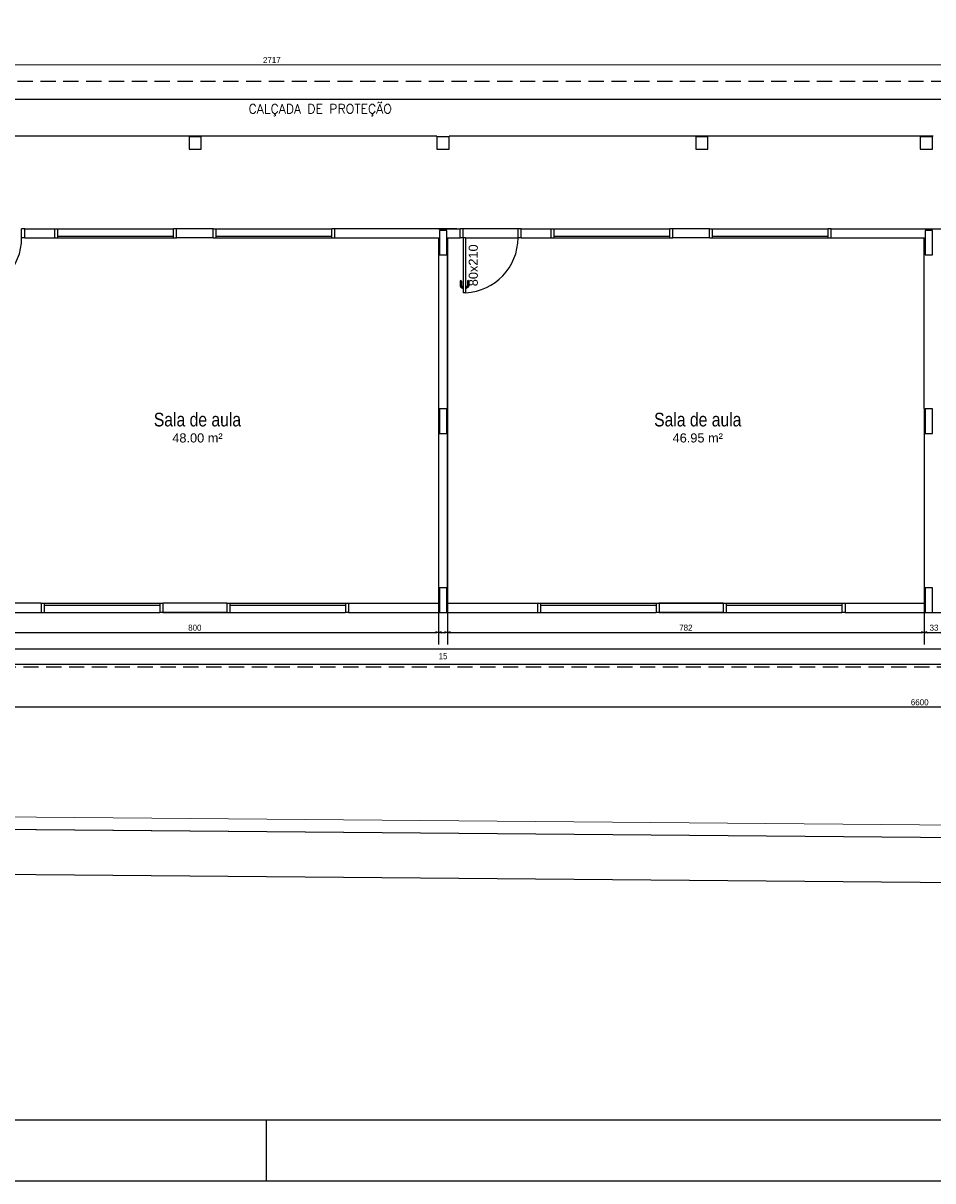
# Model space of a CAD drawing. Header units: millimetres. Extents: x -109 to 627, y -178 to 173.
# Tile 12 of 178: x 4 to 19, y 0 to 19. Entities that reach past the tile are written whole.
import ezdxf

# ---------------------------------------------------------------- set-up
doc = ezdxf.new("R2010")
doc.units = ezdxf.units.MM
doc.linetypes.add('HIDDEN', pattern=[0.375, 0.25, -0.125])
for name, color, linetype in [('A-JANEL', 3, 'Continuous'), ('A-PAREDE', 5, 'Continuous'), ('A-PILAR', 6, 'Continuous'), ('A-PISOS-NIVEL', 1, 'Continuous'), ('A-PORTA', 3, 'Continuous'), ('A-PROJCOBERTURA', 7, 'HIDDEN'), ('A-SOLEIRA', 1, 'Continuous'), ('A-TEXTO', 3, 'Continuous')]:
    doc.layers.add(name, color=color, linetype=linetype)
for name, color, linetype, lineweight in [('ARQ -SIMBOLO_PORTA', 2, 'Continuous', 9), ('ARQ -TEXTO_AMBIENTE', 2, 'Continuous', 5), ('MURO', 2, 'Continuous', 0)]:
    doc.layers.add(name, color=color, linetype=linetype, lineweight=lineweight)
doc.styles.add('Arial Narrow', font='ARIALN.TTF', dxfattribs={"height": 0.225})
doc.styles.add('Arial_2', font='arial.ttf', dxfattribs={"height": 0.15})
doc.styles.add('GULIM', font='Gulim.ttf')
doc.styles.add('R60', font='SIMPLEX.SHX', dxfattribs={"height": 0.16})
doc.dimstyles.new('GULIM-100', dxfattribs={"dimtxt": 0.1, "dimasz": 0.05, "dimexe": 0.2, "dimexo": 0, "dimgap": 0.025, "dimtad": 1, "dimdec": 0, "dimlfac": 100, "dimzin": 12, "dimdsep": 46, "dimtxsty": 'GULIM', "dimblk": 'OPEN30', "dimcen": 0, "dimclrd": 152, "dimclre": 152, "dimclrt": 152, "dimaunit": 1, "dimadec": 0, "dimazin": 0, "dimtfac": 1.875, "dimtdec": 0, "dimtmove": 2, "dimatfit": 3, "dimldrblk": 'OPEN30', "dimfxl": 0, "dimtolj": 1, "dimtzin": 12, "dimlwd": -1, "dimarcsym": 0})

# ---------------------------------------------------------------- blocks, each defined once
blk = doc.blocks.new('P-PM901')
at = {"layer": 'A-PORTA', "color": 2}
for p, q in [((-0.11, 0.97), (-0.095, 0.97)), ((-0.095, 0.935), (-0.095, 0.985)), ((-0.095, 0.985), (-0.09, 0.985)), ((-0.09, 0.15), (-0.09, 1.05)), ((-0.09, 1.05), (-0.05, 1.05)), ((-0.05, 0.15), (-0.05, 1.05)), ((-0.045, 0.985), (-0.05, 0.985)), ((-0.045, 0.935), (-0.045, 0.985)), ((-0.03, 0.97), (-0.045, 0.97)), ((-0.14, 0.86), (-0.14, 0.94)), ((-0.12, 0.86), (-0.12, 0.94)), ((-0.11, 0.95), (-0.095, 0.95)), ((-0.095, 0.935), (-0.09, 0.935)), ((-0.045, 0.935), (-0.05, 0.935)), ((-0.03, 0.95), (-0.045, 0.95)), ((-0.02, 0.86), (-0.02, 0.94)), ((0, 0.86), (0, 0.94)), ((-1, 0.15), (-1, 0)), ((-1, 0.15), (-0.95, 0.15)), ((-0.95, 0.15), (-0.95, 0)), ((-0.09, 0.15), (-0.05, 0.15)), ((-0.05, 0.15), (-0.05, 0)), ((-0.05, 0.15), (0, 0.15)), ((-0.05, 0), (0, 0)), ((0, 0.15), (0, 0)), ((-1, 0), (-0.95, 0))]:
    blk.add_line(p, q, dxfattribs=at)
for centre, radius, start, end in [((-0.05, 0.151), 0.9, 92.866, 180.0717), ((-0.11, 0.94), 0.03, 90, 180), ((-0.03, 0.94), 0.03, 0, 90), ((-0.13, 0.86), 0.01, 180, 0), ((-0.11, 0.94), 0.01, 90, 180), ((-0.03, 0.94), 0.01, 0, 90), ((-0.01, 0.86), 0.01, 180, 360)]:
    blk.add_arc(centre, radius, start, end, dxfattribs=at)
blk = doc.blocks.new('_Open30')
at = {"color": 0, "linetype": 'ByBlock', "lineweight": -2}
for p, q in [((-1, 0.27), (0, 0)), ((0, 0), (-1, -0.27)), ((0, 0), (-1, 0))]:
    blk.add_line(p, q, dxfattribs=at)
blk = doc.blocks.new('*D838')
at = {"color": 152, "lineweight": -2, "transparency": 16777216}
for p, q in [((2.729, 9.488), (2.729, 8.809)), ((10.729, 9.488), (10.729, 8.809))]:
    blk.add_line(p, q, dxfattribs=at)
at = {"color": 152, "transparency": 16777216}
blk.add_line((2.779, 9.009), (10.679, 9.009), dxfattribs=at)
at = {"layer": 'Defpoints', "color": 0, "transparency": 16777216}
for p in [(2.729, 9.488), (10.729, 9.488), (10.729, 9.009)]:
    blk.add_point(p, dxfattribs=at)
at = {"color": 152, "transparency": 16777216, "xscale": 0.05, "yscale": 0.05, "zscale": 0.05, "rotation": 180}
blk.add_blockref('_Open30', (2.729, 9.009), dxfattribs=at)
at = {"color": 152, "transparency": 16777216, "xscale": 0.05, "yscale": 0.05, "zscale": 0.05}
blk.add_blockref('_Open30', (10.729, 9.009), dxfattribs=at)
at = {"color": 152, "transparency": 16777216, "insert": (6.729, 9.085), "char_height": 0.1, "attachment_point": 5, "style": 'GULIM'}
blk.add_mtext('\\A1;800', dxfattribs=at)
blk = doc.blocks.new('*D839')
at = {"color": 152, "lineweight": -2, "transparency": 16777216}
for p, q in [((10.729, 9.488), (10.729, 8.809)), ((10.879, 9.488), (10.879, 8.809))]:
    blk.add_line(p, q, dxfattribs=at)
at = {"color": 152, "transparency": 16777216}
blk.add_line((10.779, 9.009), (10.829, 9.009), dxfattribs=at)
at = {"layer": 'Defpoints', "color": 0, "transparency": 16777216}
for p in [(10.729, 9.488), (10.879, 9.488), (10.879, 9.009)]:
    blk.add_point(p, dxfattribs=at)
at = {"color": 152, "transparency": 16777216, "xscale": 0.05, "yscale": 0.05, "zscale": 0.05, "rotation": 180}
blk.add_blockref('_Open30', (10.729, 9.009), dxfattribs=at)
at = {"color": 152, "transparency": 16777216, "xscale": 0.05, "yscale": 0.05, "zscale": 0.05}
blk.add_blockref('_Open30', (10.879, 9.009), dxfattribs=at)
at = {"color": 152, "transparency": 16777216, "insert": (10.804, 8.617), "char_height": 0.1, "attachment_point": 5, "style": 'GULIM'}
blk.add_mtext('\\A1;15', dxfattribs=at)
blk = doc.blocks.new('*D840')
at = {"color": 152, "lineweight": -2, "transparency": 16777216}
for p, q in [((10.879, 9.488), (10.879, 8.809)), ((18.704, 9.488), (18.704, 8.809))]:
    blk.add_line(p, q, dxfattribs=at)
at = {"color": 152, "transparency": 16777216}
blk.add_line((10.929, 9.009), (18.654, 9.009), dxfattribs=at)
at = {"layer": 'Defpoints', "color": 0, "transparency": 16777216}
for p in [(10.879, 9.488), (18.704, 9.488), (18.704, 9.009)]:
    blk.add_point(p, dxfattribs=at)
at = {"color": 152, "transparency": 16777216, "xscale": 0.05, "yscale": 0.05, "zscale": 0.05, "rotation": 180}
blk.add_blockref('_Open30', (10.879, 9.009), dxfattribs=at)
at = {"color": 152, "transparency": 16777216, "xscale": 0.05, "yscale": 0.05, "zscale": 0.05}
blk.add_blockref('_Open30', (18.704, 9.009), dxfattribs=at)
at = {"color": 152, "transparency": 16777216, "insert": (14.791, 9.085), "char_height": 0.1, "attachment_point": 5, "style": 'GULIM'}
blk.add_mtext('\\A1;782', dxfattribs=at)
blk = doc.blocks.new('*D841')
at = {"color": 152, "lineweight": -2, "transparency": 16777216}
for p, q in [((18.704, 9.488), (18.704, 8.809)), ((19.029, 9.488), (19.029, 8.809))]:
    blk.add_line(p, q, dxfattribs=at)
at = {"color": 152, "transparency": 16777216}
blk.add_line((18.754, 9.009), (18.979, 9.009), dxfattribs=at)
at = {"layer": 'Defpoints', "color": 0, "transparency": 16777216}
for p in [(18.704, 9.488), (19.029, 9.488), (19.029, 9.009)]:
    blk.add_point(p, dxfattribs=at)
at = {"color": 152, "transparency": 16777216, "xscale": 0.05, "yscale": 0.05, "zscale": 0.05, "rotation": 180}
blk.add_blockref('_Open30', (18.704, 9.009), dxfattribs=at)
at = {"color": 152, "transparency": 16777216, "xscale": 0.05, "yscale": 0.05, "zscale": 0.05}
blk.add_blockref('_Open30', (19.029, 9.009), dxfattribs=at)
at = {"color": 152, "transparency": 16777216, "insert": (18.866, 9.085), "char_height": 0.1, "attachment_point": 5, "style": 'GULIM'}
blk.add_mtext('\\A1;33', dxfattribs=at)
blk = doc.blocks.new('*D852')
at = {"color": 152, "lineweight": -2, "transparency": 16777216}
for p, q in [((-5.569, 9.338), (-5.569, 8.284)), ((51.629, 9.338), (51.629, 8.284))]:
    blk.add_line(p, q, dxfattribs=at)
at = {"color": 152, "transparency": 16777216}
blk.add_line((-5.519, 8.484), (51.579, 8.484), dxfattribs=at)
at = {"layer": 'Defpoints', "color": 0, "transparency": 16777216}
for p in [(-5.569, 9.338), (51.629, 9.338), (51.629, 8.484)]:
    blk.add_point(p, dxfattribs=at)
at = {"color": 152, "transparency": 16777216, "xscale": 0.05, "yscale": 0.05, "zscale": 0.05, "rotation": 180}
blk.add_blockref('_Open30', (-5.569, 8.484), dxfattribs=at)
at = {"color": 152, "transparency": 16777216, "xscale": 0.05, "yscale": 0.05, "zscale": 0.05}
blk.add_blockref('_Open30', (51.629, 8.484), dxfattribs=at)
at = {"color": 152, "transparency": 16777216, "insert": (23.03, 8.56), "char_height": 0.1, "attachment_point": 5, "style": 'GULIM'}
blk.add_mtext('\\A1;5720', dxfattribs=at)
blk = doc.blocks.new('*D853')
at = {"color": 152, "lineweight": -2, "transparency": 16777216}
for p, q in [((-14.367, 9.338), (-14.367, 7.584)), ((51.629, 9.338), (51.629, 7.584))]:
    blk.add_line(p, q, dxfattribs=at)
at = {"color": 152, "transparency": 16777216}
blk.add_line((-14.317, 7.784), (51.579, 7.784), dxfattribs=at)
at = {"layer": 'Defpoints', "color": 0, "transparency": 16777216}
for p in [(-14.367, 9.338), (51.629, 9.338), (51.629, 7.784)]:
    blk.add_point(p, dxfattribs=at)
at = {"color": 152, "transparency": 16777216, "xscale": 0.05, "yscale": 0.05, "zscale": 0.05, "rotation": 180}
blk.add_blockref('_Open30', (-14.367, 7.784), dxfattribs=at)
at = {"color": 152, "transparency": 16777216, "xscale": 0.05, "yscale": 0.05, "zscale": 0.05}
blk.add_blockref('_Open30', (51.629, 7.784), dxfattribs=at)
at = {"color": 152, "transparency": 16777216, "insert": (18.631, 7.86), "char_height": 0.1, "attachment_point": 5, "style": 'GULIM'}
blk.add_mtext('\\A1;6600', dxfattribs=at)
blk = doc.blocks.new('*D912')
at = {"color": 152, "lineweight": -2, "transparency": 16777216}
for p, q in [((-5.593, 18.177), (-5.593, 18.527)), ((21.579, 18.187), (21.579, 18.537))]:
    blk.add_line(p, q, dxfattribs=at)
at = {"color": 152, "transparency": 16777216}
blk.add_line((-5.543, 18.327), (21.529, 18.337), dxfattribs=at)
at = {"layer": 'Defpoints', "color": 0, "transparency": 16777216}
for p in [(21.579, 18.337), (-5.593, 17.163), (21.579, 17.173)]:
    blk.add_point(p, dxfattribs=at)
at = {"color": 152, "transparency": 16777216, "xscale": 0.05, "yscale": 0.05, "zscale": 0.05}
for p, rotation in [((-5.593, 18.327), 180.0210863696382), ((21.579, 18.337), 0.02108636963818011)]:
    blk.add_blockref('_Open30', p, dxfattribs=dict(at, rotation=rotation))
at = {"color": 152, "transparency": 16777216, "insert": (7.993, 18.409), "char_height": 0.1, "attachment_point": 5, "rotation": 0.0211, "style": 'GULIM', "bg_fill": 3, "box_fill_scale": 1.1, "bg_fill_color": 256, "bg_fill_true_color": 13158600, "bg_fill_transparency": 0}
blk.add_mtext('\\A1;2717', dxfattribs=at)
blk = doc.blocks.new('*D983')
at = {"color": 152, "lineweight": -2, "transparency": 16777216}
for p, q in [((-16.208, 5.964), (-16.217, 5.014)), ((83.49, 5.08), (83.482, 4.13))]:
    blk.add_line(p, q, dxfattribs=at)
at = {"color": 152, "transparency": 16777216}
blk.add_line((-16.165, 5.213), (83.433, 4.33), dxfattribs=at)
at = {"layer": 'Defpoints', "color": 0, "transparency": 16777216}
for p in [(-16.208, 5.964), (83.49, 5.08), (83.483, 4.33)]:
    blk.add_point(p, dxfattribs=at)
at = {"color": 152, "transparency": 16777216, "xscale": 0.05, "yscale": 0.05, "zscale": 0.05}
for p, rotation in [((-16.215, 5.214), 179.4919130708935), ((83.483, 4.33), 359.4919130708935)]:
    blk.add_blockref('_Open30', p, dxfattribs=dict(at, rotation=rotation))
at = {"color": 152, "transparency": 16777216, "insert": (33.635, 4.848), "char_height": 0.1, "attachment_point": 5, "rotation": 359.4919, "style": 'GULIM'}
blk.add_mtext('\\A1;10000', dxfattribs=at)

msp = doc.modelspace()

# ---------------------------------------------------------------- linework, layer by layer
at = {"linetype": 'Continuous'}
msp.add_line((-16.21151, 5.951), (83.48997, 5.0798), dxfattribs=at)
at = {"color": 1}
msp.add_line((7.9, 1), (7.9, 0), dxfattribs=at)
at = {"color": 2}
msp.add_lwpolyline([(-31.6, 0), (118.9, 0), (118.9, 89.1), (-31.6, 89.1)], close=True, dxfattribs=at)
at = {"color": 6}
msp.add_lwpolyline([(-29.1, 1), (117.9, 1), (117.9, 88.1), (-29.1, 88.1)], close=True, dxfattribs=at)
at = {"layer": 'A-JANEL', "color": 2}
for p, q in [((4.42928, 15.63775), (4.47928, 15.63775)), ((4.47928, 15.63775), (6.37928, 15.63775)), ((4.47928, 15.48775), (4.47928, 15.63775)), ((6.37928, 15.48775), (6.37928, 15.63775)), ((6.42928, 15.63775), (6.37928, 15.63775)), ((7.02928, 15.63775), (7.07928, 15.63775)), ((7.07928, 15.63775), (8.97928, 15.63775)), ((7.07928, 15.48775), (7.07928, 15.63775)), ((8.97928, 15.48775), (8.97928, 15.63775)), ((9.02928, 15.63775), (8.97928, 15.63775)), ((12.57928, 15.63775), (12.62928, 15.63775)), ((12.62928, 15.63775), (14.52928, 15.63775)), ((12.62928, 15.48775), (12.62928, 15.63775)), ((14.52928, 15.48775), (14.52928, 15.63775)), ((14.57928, 15.63775), (14.52928, 15.63775)), ((15.17928, 15.63775), (15.22928, 15.63775)), ((15.22928, 15.63775), (17.12928, 15.63775)), ((15.22928, 15.48775), (15.22928, 15.63775)), ((17.12928, 15.48775), (17.12928, 15.63775)), ((17.17928, 15.63775), (17.12928, 15.63775)), ((4.42928, 15.48775), (6.42928, 15.48775)), ((4.47928, 15.51775), (6.37928, 15.51775)), ((7.02928, 15.48775), (9.02928, 15.48775)), ((7.07928, 15.51775), (8.97928, 15.51775)), ((12.57928, 15.48775), (14.57928, 15.48775)), ((12.62928, 15.51775), (14.52928, 15.51775)), ((15.17928, 15.48775), (17.17928, 15.48775)), ((15.22928, 15.51775), (17.12928, 15.51775)), ((4.20428, 9.48775), (6.20428, 9.48775)), ((4.20428, 9.33775), (4.25428, 9.33775)), ((4.25428, 9.48775), (4.25428, 9.33775)), ((4.25428, 9.45775), (6.15428, 9.45775)), ((4.25428, 9.33775), (6.15428, 9.33775)), ((6.15428, 9.48775), (6.15428, 9.33775)), ((6.20428, 9.33775), (6.15428, 9.33775)), ((7.25428, 9.48775), (9.25428, 9.48775)), ((7.25428, 9.33775), (7.30428, 9.33775)), ((7.30428, 9.48775), (7.30428, 9.33775)), ((7.30428, 9.45775), (9.20428, 9.45775)), ((7.30428, 9.33775), (9.20428, 9.33775)), ((9.20428, 9.48775), (9.20428, 9.33775)), ((9.25428, 9.33775), (9.20428, 9.33775)), ((12.35428, 9.48775), (14.35428, 9.48775)), ((12.35428, 9.33775), (12.40428, 9.33775)), ((12.40428, 9.48775), (12.40428, 9.33775)), ((12.40428, 9.45775), (14.30428, 9.45775)), ((12.40428, 9.33775), (14.30428, 9.33775)), ((14.30428, 9.48775), (14.30428, 9.33775)), ((14.35428, 9.33775), (14.30428, 9.33775)), ((15.40428, 9.48775), (17.40428, 9.48775)), ((15.40428, 9.33775), (15.45428, 9.33775)), ((15.45428, 9.48775), (15.45428, 9.33775)), ((15.45428, 9.45775), (17.35428, 9.45775)), ((15.45428, 9.33775), (17.35428, 9.33775)), ((17.35428, 9.48775), (17.35428, 9.33775)), ((17.40428, 9.33775), (17.35428, 9.33775))]:
    msp.add_line(p, q, dxfattribs=at)
at = {"layer": 'A-PAREDE', "color": 4}
for p, q in [((3.93517, 15.48775), (3.93517, 15.63775)), ((3.93517, 15.63775), (4.42928, 15.63775)), ((4.42928, 15.48775), (4.42928, 15.63775)), ((7.02928, 15.63775), (6.42928, 15.63775)), ((6.42928, 15.48775), (6.42928, 15.63775)), ((7.02928, 15.48775), (7.02928, 15.63775)), ((10.87928, 15.63775), (9.02928, 15.63775)), ((9.02928, 15.48775), (9.02928, 15.63775)), ((10.72928, 15.63775), (11.08517, 15.63775)), ((11.02928, 15.63775), (10.72928, 15.63775)), ((11.08517, 15.48775), (11.08517, 15.63775)), ((12.08517, 15.63775), (12.57928, 15.63775)), ((12.08517, 15.48775), (12.08517, 15.63775)), ((12.57928, 15.48775), (12.57928, 15.63775)), ((14.57928, 15.48775), (14.57928, 15.63775)), ((15.17928, 15.63775), (14.57928, 15.63775)), ((15.17928, 15.48775), (15.17928, 15.63775)), ((17.17928, 15.63775), (19.02928, 15.63775)), ((17.17928, 15.48775), (17.17928, 15.63775)), ((3.93517, 15.48775), (4.42928, 15.48775)), ((7.02928, 15.48775), (6.42928, 15.48775)), ((9.02928, 15.48775), (10.72928, 15.48775)), ((10.72928, 15.48775), (10.72928, 9.48775)), ((10.87928, 9.48775), (10.87928, 15.48775)), ((10.87928, 15.48775), (11.08517, 15.48775)), ((12.08517, 15.48775), (12.57928, 15.48775)), ((15.17928, 15.48775), (14.57928, 15.48775)), ((17.17928, 15.48775), (18.70361, 15.48775)), ((18.70361, 12.68775), (18.70361, 15.48775)), ((1.10428, 9.33775), (4.20428, 9.33775)), ((4.20428, 9.48775), (2.72928, 9.48775)), ((4.20428, 9.48775), (4.20428, 9.33775)), ((6.20428, 9.48775), (6.20428, 9.33775)), ((7.25428, 9.48775), (6.20428, 9.48775)), ((7.25428, 9.33775), (6.20428, 9.33775)), ((7.25428, 9.48775), (7.25428, 9.33775)), ((9.25428, 9.48775), (10.72928, 9.48775)), ((9.25428, 9.48775), (9.25428, 9.33775)), ((12.35428, 9.48775), (12.35428, 9.33775)), ((14.35428, 9.48775), (14.35428, 9.33775)), ((15.40428, 9.48775), (14.35428, 9.48775)), ((15.40428, 9.33775), (14.35428, 9.33775)), ((15.40428, 9.48775), (15.40428, 9.33775)), ((17.40428, 9.48775), (18.70361, 9.48775)), ((17.40428, 9.48775), (17.40428, 9.33775)), ((17.40428, 9.33775), (19.02928, 9.33775)), ((18.71928, 9.33775), (18.83928, 9.33775))]:
    msp.add_line(p, q, dxfattribs=at)
for points in [[(7.02928, 15.63775), (6.42928, 15.63775)], [(15.17928, 15.63775), (14.57928, 15.63775)], [(7.02928, 15.48775), (6.42928, 15.48775)], [(10.87928, 15.48775), (10.87928, 15.48775), (10.87928, 9.48775), (12.35428, 9.48775)], [(15.17928, 15.48775), (14.57928, 15.48775)], [(6.20428, 9.33775), (7.25428, 9.33775)], [(9.25428, 9.33775), (10.87928, 9.33775)], [(10.72928, 9.33775), (12.35428, 9.33775)], [(14.35428, 9.48775), (15.40428, 9.48775)], [(14.35428, 9.33775), (15.40428, 9.33775)]]:
    msp.add_lwpolyline(points, dxfattribs=at)
at = {"layer": 'A-PILAR', "color": 4, "linetype": 'Continuous'}
for p, q in [((6.63428, 17.14775), (6.63428, 16.94775)), ((6.83428, 17.14775), (6.63428, 17.14775)), ((6.83428, 16.94775), (6.83428, 17.14775)), ((10.70428, 17.14775), (10.70428, 16.94775)), ((10.90428, 17.14775), (10.70428, 17.14775)), ((10.90428, 16.94775), (10.90428, 17.14775)), ((14.95428, 17.14775), (14.95428, 16.94775)), ((15.15428, 17.14775), (14.95428, 17.14775)), ((15.15428, 16.94775), (15.15428, 17.14775)), ((18.63928, 17.14775), (18.63928, 16.94775)), ((18.83928, 17.14775), (18.63928, 17.14775)), ((18.83928, 16.94775), (18.83928, 17.14775)), ((6.63428, 16.94775), (6.83428, 16.94775)), ((10.70428, 16.94775), (10.90428, 16.94775)), ((14.95428, 16.94775), (15.15428, 16.94775)), ((18.63928, 16.94775), (18.83928, 16.94775))]:
    msp.add_line(p, q, dxfattribs=at)
at = {"layer": 'A-PILAR', "color": 252, "linetype": 'Continuous'}
for p, q in [((10.74428, 15.60775), (10.74428, 15.20775)), ((10.86428, 15.60775), (10.74428, 15.60775)), ((10.86428, 15.20775), (10.86428, 15.60775)), ((10.74428, 15.20775), (10.86428, 15.20775))]:
    msp.add_line(p, q, dxfattribs=at)
at = {"layer": 'A-PILAR', "color": 251, "linetype": 'Continuous', "true_color": 0x636466}
for p, q in [((10.74428, 12.67775), (10.74428, 12.27775)), ((10.86428, 12.67775), (10.74428, 12.67775)), ((10.86428, 12.27775), (10.86428, 12.67775)), ((10.74428, 12.27775), (10.86428, 12.27775)), ((10.74428, 9.73775), (10.74428, 9.33775)), ((10.86428, 9.73775), (10.74428, 9.73775)), ((10.86428, 9.33775), (10.86428, 9.73775)), ((10.74428, 9.33775), (10.86428, 9.33775))]:
    msp.add_line(p, q, dxfattribs=at)
at = {"layer": 'A-PISOS-NIVEL', "color": 252}
for p, q in [((20.97928, 17.76275), (-5.55572, 17.76275)), ((18.71928, 15.60775), (18.71928, 15.20775)), ((18.83928, 15.60775), (18.71928, 15.60775)), ((18.83928, 15.20775), (18.83928, 15.60775)), ((18.71928, 15.20775), (18.83928, 15.20775)), ((18.71928, 12.67775), (18.71928, 12.27775)), ((18.83928, 12.67775), (18.71928, 12.67775)), ((18.83928, 12.27775), (18.83928, 12.67775)), ((18.71928, 12.27775), (18.83928, 12.27775)), ((18.71928, 9.73775), (18.71928, 9.33775)), ((18.83928, 9.73775), (18.71928, 9.73775)), ((18.83928, 9.33775), (18.83928, 9.73775)), ((-6.17072, 8.73775), (52.23928, 8.73749))]:
    msp.add_line(p, q, dxfattribs=at)
at = {"layer": 'A-PISOS-NIVEL', "color": 2}
for p, q in [((2.75428, 17.16275), (10.70428, 17.16275)), ((10.90428, 17.16275), (18.85428, 17.16275))]:
    msp.add_line(p, q, dxfattribs=at)
at = {"layer": 'A-PISOS-NIVEL', "color": 4}
msp.add_line((18.70361, 12.68775), (18.70361, 9.48775), dxfattribs=at)
at = {"layer": 'A-PROJCOBERTURA', "color": 252}
for p, q in [((-5.55572, 18.06275), (52.53928, 18.06275)), ((52.53928, 8.43775), (-6.47072, 8.43775))]:
    msp.add_line(p, q, dxfattribs=at)
at = {"layer": 'A-SOLEIRA', "color": 1}
for p, q in [((12.03517, 15.63775), (11.13517, 15.63775)), ((11.17517, 15.48775), (12.03517, 15.48775))]:
    msp.add_line(p, q, dxfattribs=at)
at = {"layer": 'MURO', "color": 4, "linetype": 'ByBlock'}
for p, q in [((-16.01693, 6.14931), (83.29286, 5.28153)), ((-16.21151, 5.951), (83.48997, 5.0798))]:
    msp.add_line(p, q, dxfattribs=at)

# ---------------------------------------------------------------- block references
at = {"layer": 'A-PORTA', "color": 252, "rotation": 180.0000000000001}
for p in [(2.93517, 15.63775), (11.08517, 15.63775)]:
    msp.add_blockref('P-PM901', p, dxfattribs=at)

# ---------------------------------------------------------------- texts
at = {"layer": 'A-TEXTO', "color": 252, "style": 'R60'}
msp.add_text('CALÇADA DE PROTEÇÃO', height=0.15, dxfattribs=at).set_placement((7.61146, 17.53267))
at = {"layer": 'ARQ -SIMBOLO_PORTA', "insert": (11.22517, 15.03775), "char_height": 0.149961, "width": 0.8224899, "attachment_point": 2, "rotation": 90, "line_spacing_factor": 0.941778, "style": 'Arial_2'}
msp.add_mtext('80x210', dxfattribs=at)
at = {"layer": 'ARQ -TEXTO_AMBIENTE', "attachment_point": 2}
for s, insert, char_height, width, line_spacing_factor, style in [('Sala de aula', (6.77193, 12.6163), 0.2249417, 1.8307901, 0.974696, 'Arial Narrow'), ('Sala de aula', (14.98671, 12.6163), 0.2249417, 1.8307901, 0.974696, 'Arial Narrow'), ('48.00 m²', (6.77193, 12.27743), 0.149961, 1.3071714, 0.941778, 'Arial_2'), ('46.95 m²', (14.98671, 12.27743), 0.149961, 1.3071714, 0.941778, 'Arial_2')]:
    msp.add_mtext(s, dxfattribs=dict(at, insert=insert, char_height=char_height, width=width, line_spacing_factor=line_spacing_factor, style=style))

# ---------------------------------------------------------------- dimensions: what is measured, and where the dimension line sits
for base, p1, p2, picture, middle in [((51.62928, 7.78394), (-14.36718, 9.33759), (51.62928, 9.33775), '*D853', (18.63105, 7.86021)), ((51.62928, 8.48394), (-5.56946, 9.33759), (51.62928, 9.33775), '*D852', (23.02991, 8.56028)), ((10.72928, 9.00881), (2.72928, 9.48775), (10.72928, 9.48775), '*D838', (6.72928, 9.08507)), ((10.87928, 9.00881), (10.72928, 9.48775), (10.87928, 9.48775), '*D839', (10.80428, 8.61711)), ((18.70361, 9.00881), (10.87928, 9.48775), (18.70361, 9.48775), '*D840', (14.79145, 9.08514)), ((19.02928, 9.00881), (18.70361, 9.48775), (19.02928, 9.48775), '*D841', (18.86645, 9.08507))]:
    dim = msp.add_linear_dim(base=base, p1=p1, p2=p2, dimstyle='GULIM-100')
    dim.commit()
    dim.dimension.update_dxf_attribs({"geometry": picture, "text_midpoint": middle})
dim = msp.add_aligned_dim(p1=(-16.20824, 5.96392), p2=(83.48997, 5.0798), distance=-0.7502, text='10000', dimstyle='GULIM-100')
dim.commit()
dim.dimension.update_dxf_attribs({"geometry": '*D983', "text_midpoint": (33.63489, 4.84808)})

# ---------------------------------------------------------------- next in the draw order: dimensions: what is measured, and where the dimension line sits
dim = msp.add_aligned_dim(p1=(-5.59267, 17.16275), p2=(21.57928, 17.17275), distance=1.16451, dimstyle='GULIM-100', override={"dimfxl": 0.15, "dimfxlon": 1, "dimtfill": 1, "dimtfillclr": 256, "dimarcsym": 2})
dim.commit()
dim.dimension.update_dxf_attribs({"geometry": '*D912', "text_midpoint": (7.99285, 18.40866)})

doc.saveas('drawing.dxf')
